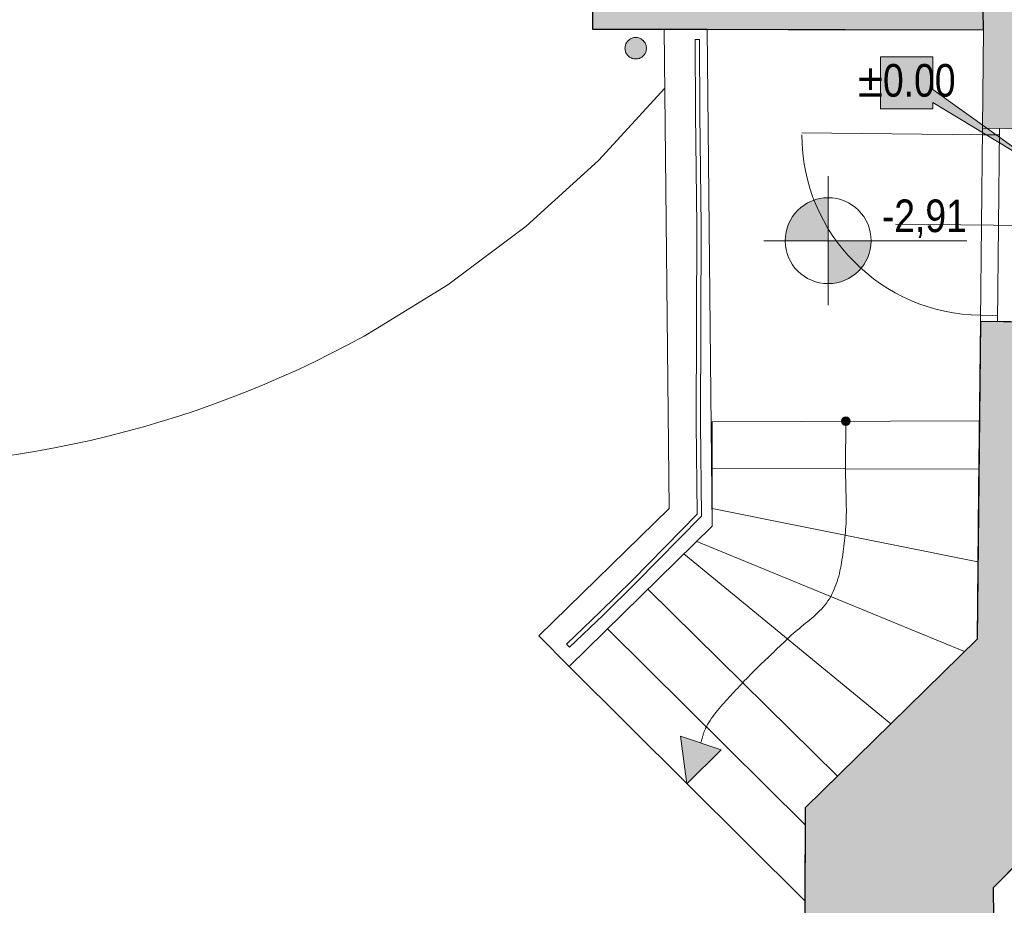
# Model space of a CAD drawing. Extents: x -6068 to 35118, y -17738 to 67348.
# Tile 74 of 88: x -384 to 74, y -1529 to -1116. Entities that reach past the tile are written whole.
import ezdxf

# ---------------------------------------------------------------- set-up
doc = ezdxf.new("R2010")
doc.units = 0
doc.header["$LTSCALE"] = 15
doc.linetypes.add('Continua', pattern=[0])
doc.linetypes.add('Cui_CONTINU', pattern=[0])
for name, color, linetype, lineweight, true_color in [('EDL-Mesures et Cotes', 7, 'Continua', 0, 0xc0c0c0), ('Enveloppe - NIVEAUX - Style par défaut', 7, 'Continua', 0, 0x000000), ('Formes 2D - NIVEAUX - Style par défaut', 7, 'Continua', 0, 0x000000), ('Garde-corps - Traverse - NIVEAUX - Style par défaut', 7, 'Continua', 0, 0x000000), ('Notes - NIVEAUX - Style par défaut', 7, 'Continua', 0, 0x000000), ('Porte - Cadre - NIVEAUX - Style par défaut', 7, 'Continua', 0, 0x000000), ('Porte - Mesures - NIVEAUX - Style par défaut', 7, 'Continua', 0, 0x000000), ('Porte - Ouvertures - NIVEAUX - Style par défaut', 7, 'Continua', 0, 0x000000), ('Porte - Seuil - NIVEAUX - Style par défaut', 7, 'Continua', 0, 0x000000), ('Échelle - NIVEAUX - Style par défaut', 7, 'Continua', 0, 0x000000)]:
    doc.layers.add(name, color=color, linetype=linetype, lineweight=lineweight, true_color=true_color)
for name, color, linetype in [('EDL_EXTERIEUR', 9, 'Cui_CONTINU'), ('EDL_RDJ murs & cloisons', 5, 'CONTINUOUS'), ('PIS-fond de plan', 7, 'Cui_CONTINU')]:
    doc.layers.add(name, color=color, linetype=linetype)
doc.styles.add('Arial Narrow', font='ARIALN.TTF')

# ---------------------------------------------------------------- blocks, each defined once
blk = doc.blocks.new('EDL_RDJ plan_2025 10 17')
at = {"layer": 'EDL-Mesures et Cotes', "true_color": 0x000000}
for points in [[(6.170082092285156, -1199.335241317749), (5.541801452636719, -1199.345111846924), (4.914188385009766, -1199.374723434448), (4.287910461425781, -1199.423980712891), (3.663349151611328, -1199.492931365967), (3.041362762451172, -1199.581480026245), (2.422428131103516, -1199.689483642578), (1.807212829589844, -1199.81689453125), (1.1962890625, -1199.963569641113), (0.5902290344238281, -1200.129365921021), (-0.0102996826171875, -1200.314092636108), (-0.6047248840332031, -1200.517606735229), (-1.192474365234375, -1200.739717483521), (-1.772880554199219, -1200.980138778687), (-2.345561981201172, -1201.238679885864), (-2.909755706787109, -1201.515102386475), (-3.464984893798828, -1201.809120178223), (-4.010772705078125, -1202.120399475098), (-4.546451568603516, -1202.448701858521), (-5.071640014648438, -1202.793645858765), (-5.585670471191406, -1203.154897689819), (-6.088066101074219, -1203.532123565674), (-6.578445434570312, -1203.924989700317), (-7.056236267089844, -1204.333019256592), (-7.520866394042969, -1204.755878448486), (-7.972049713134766, -1205.193090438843), (-8.409309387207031, -1205.64432144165), (-8.832168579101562, -1206.108999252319), (-9.240245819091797, -1206.586742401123), (-9.633064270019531, -1207.077121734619), (-10.01033782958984, -1207.579517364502), (-10.37158966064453, -1208.093595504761), (-10.71653366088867, -1208.618688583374), (-11.0447883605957, -1209.154415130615), (-11.3560676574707, -1209.700155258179), (-11.65008544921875, -1210.255432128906), (-11.92646026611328, -1210.819673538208), (-12.18509674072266, -1211.392307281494), (-12.42551803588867, -1211.972761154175), (-12.64753341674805, -1212.56046295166), (-12.85104751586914, -1213.154888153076), (-13.03586959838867, -1213.755416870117), (-13.20161819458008, -1214.361429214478), (-13.34829330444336, -1214.972400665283), (-13.47570419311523, -1215.587615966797), (-13.58375549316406, -1216.206550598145), (-13.67225646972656, -1216.828584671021), (-13.74120712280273, -1217.453098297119), (-13.79051208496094, -1218.079423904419), (-13.82007598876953, -1218.707036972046), (-13.82999420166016, -1219.335222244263), (6.170082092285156, -1219.335222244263)], [(6.170082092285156, -1239.335250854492), (6.798267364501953, -1239.325380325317), (7.425880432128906, -1239.295768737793), (8.052253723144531, -1239.246463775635), (8.676719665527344, -1239.177513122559), (9.2987060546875, -1239.089012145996), (9.917640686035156, -1238.981008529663), (10.53295135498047, -1238.853597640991), (11.14387512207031, -1238.706922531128), (11.74983978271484, -1238.541126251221), (12.35036849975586, -1238.356351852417), (12.94479370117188, -1238.152837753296), (13.53254318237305, -1237.930774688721), (14.11304473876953, -1237.690353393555), (14.68563079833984, -1237.431764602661), (15.24982452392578, -1237.155389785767), (15.80514907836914, -1236.861371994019), (16.3508415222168, -1236.550092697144), (16.88661575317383, -1236.221790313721), (17.41170883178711, -1235.876846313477), (17.92573928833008, -1235.515594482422), (18.42823028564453, -1235.138320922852), (18.91851425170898, -1234.745502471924), (19.39630508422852, -1234.337472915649), (19.86103057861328, -1233.914613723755), (20.31221389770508, -1233.477354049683), (20.7493782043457, -1233.026170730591), (21.17223739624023, -1232.561492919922), (21.58031463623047, -1232.083702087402), (21.9731330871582, -1231.593370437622), (22.35040664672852, -1231.090927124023), (22.7116584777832, -1230.57689666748), (23.05660247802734, -1230.051755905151), (23.38485717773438, -1229.516077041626), (23.69613647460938, -1228.970336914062), (23.99015426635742, -1228.415060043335), (24.26662445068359, -1227.850818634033), (24.52516555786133, -1227.278184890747), (24.76558685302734, -1226.697731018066), (24.98769760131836, -1226.109981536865), (25.19121170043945, -1225.515604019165), (25.37593841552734, -1224.915075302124), (25.54168701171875, -1224.309062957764), (25.68836212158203, -1223.698091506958), (25.81577301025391, -1223.082876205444), (25.92382431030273, -1222.463941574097), (26.01232528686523, -1221.841907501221), (26.08127593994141, -1221.217393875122), (26.13058090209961, -1220.591068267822), (26.1601448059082, -1219.963455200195), (26.17006301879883, -1219.335222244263), (6.170082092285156, -1219.335222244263)]]:
    blk.add_hatch(color=18, dxfattribs=at).paths.add_polyline_path(points)
at = {"layer": 'EDL_RDJ murs & cloisons', "linetype": 'Continuous', "ltscale": 0.08}
h = blk.add_hatch(color=9, dxfattribs=at)
h.dxf.hatch_style = 1
h.paths.add_polyline_path([(78.43437194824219, -1121.153593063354), (78.34444046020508, -1112.15341091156), (-94.44208145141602, -1111.841464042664), (-94.4392204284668, -919.3388819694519), (-65.2801879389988, -919.4024181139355), (-66.13035202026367, -750.6779372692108), (-93.52121353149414, -750.7110461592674), (-92.62266159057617, -559.4008207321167), (6.631660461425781, -560.3403806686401), (6.676021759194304, -551.255202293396), (-2.324104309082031, -551.255202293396), (-101.5800476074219, -550.3156185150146), (-102.5636672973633, -759.7219824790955), (-75.0850677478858, -759.6887680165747), (-74.32544368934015, -910.4473850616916), (-103.4390449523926, -910.2901458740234), (-103.4421920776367, -1120.825242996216)])
h = blk.add_hatch(color=9, dxfattribs=at)
h.dxf.hatch_style = 1
h.paths.add_polyline_path([(160.5036735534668, -1167.867493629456), (159.8429679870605, -1124.430418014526), (362.6639366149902, -1123.289728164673), (362.6639366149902, -1124.612045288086), (370.4639434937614, -1124.612045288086), (370.4638481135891, -1123.21490619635), (370.4361915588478, -1123.214960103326), (370.2939167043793, -1050.21510121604), (366.3938536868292, -1050.223390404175), (366.3939397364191, -1050.26757721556), (321.9470977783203, -1050.517559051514), (321.2138225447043, -841.5554046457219), (315.7138824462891, -841.5747046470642), (316.2819338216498, -898.143740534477), (306.4126810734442, -898.2428449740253), (222.0002174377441, -899.0904927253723), (204.1597366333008, -901.946210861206), (177.3239135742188, -902.9269576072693), (150.6312370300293, -899.9899387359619), (144.0911293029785, -898.4205842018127), (140.340518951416, -896.5550541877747), (125.8542060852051, -885.4393124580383), (114.7384643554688, -870.9530055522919), (107.7507972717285, -854.0833413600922), (105.3674697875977, -835.9799563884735), (107.7750205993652, -817.7864402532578), (108.02001953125, -816.7617082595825), (114.4553184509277, -799.7931480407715), (124.7645378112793, -784.8577365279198), (138.348388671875, -772.823466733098), (154.4175148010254, -764.3897272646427), (166.0170555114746, -761.0267318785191), (305.9310025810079, -760.9922843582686), (305.8784484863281, -745.9922969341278), (164.8791313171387, -746.027010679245), (163.0092620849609, -746.3313862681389), (149.0984916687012, -750.3644838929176), (129.8274040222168, -760.4787088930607), (113.5368347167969, -774.9108962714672), (101.1734962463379, -792.8222998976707), (93.45588684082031, -813.171973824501), (93.17070883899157, -814.4028722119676), (90.36750793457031, -835.9799563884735), (93.26190948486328, -857.965624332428), (101.7480850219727, -878.453004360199), (115.247631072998, -896.0459232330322), (132.8405380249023, -909.5454335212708), (138.7441635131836, -912.4818205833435), (145.2690124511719, -914.2347812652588), (147.9066848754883, -914.7404193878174), (176.7760276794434, -917.9169535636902), (205.8002471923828, -916.8562293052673), (223.1457710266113, -914.079737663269), (306.4653396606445, -913.2430791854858), (306.9473266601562, -1050.6019115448), (78.0055046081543, -1051.889514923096), (78.34442530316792, -1112.150715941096), (78.43437194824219, -1121.153593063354), (77.96001434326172, -1167.013740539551)])
h = blk.add_hatch(color=9, dxfattribs=at)
h.dxf.hatch_style = 1
h.paths.add_polyline_path([(50.57640075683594, -1796.215295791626), (56.94112777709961, -1789.8521900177), (57.68483220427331, -1789.116854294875), (56.73675676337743, -1788.157986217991), (66.33648872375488, -1778.666257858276), (69.29610865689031, -1781.659521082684), (112.8780364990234, -1733.307504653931), (85.12687683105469, -1705.22198677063), (83.14065933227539, -1520.408964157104), (229.0465354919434, -1372.903823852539), (452.0001411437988, -1372.84517288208), (450.3478050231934, -1298.782110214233), (370.4710006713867, -1300.564193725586), (370.4710006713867, -1208.611726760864), (362.6672744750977, -1208.612060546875), (362.5337578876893, -1300.597468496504), (162.5182151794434, -1300.307178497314), (161.8729591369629, -1257.886457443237), (77.02922803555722, -1257.00895093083), (75.5000114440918, -1404.864549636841), (-4.489612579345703, -1483.283758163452), (-5.336093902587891, -1740.289068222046), (50.57614428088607, -1796.215552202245)])
at = {"layer": 'Formes 2D - NIVEAUX - Style par défaut', "linetype": 'Continuous', "lineweight": 0, "ltscale": 0.1, "true_color": 0xffffc3}
blk.add_hatch(color=7, dxfattribs=at).paths.add_polyline_path([(-88.38777542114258, -1129.774713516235), (-88.36870193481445, -1130.210494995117), (-88.311767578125, -1130.642938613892), (-88.21735382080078, -1131.068801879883), (-88.08622360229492, -1131.484794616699), (-87.91933059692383, -1131.887793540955), (-87.71791458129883, -1132.274699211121), (-87.48350143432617, -1132.642579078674), (-87.21799850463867, -1132.98864364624), (-86.92331314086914, -1133.31024646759), (-86.60173416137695, -1133.60493183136), (-86.25564575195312, -1133.870458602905), (-85.8877182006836, -1134.104824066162), (-85.50081253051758, -1134.306240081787), (-85.09788513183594, -1134.473156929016), (-84.68189239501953, -1134.604334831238), (-84.2559814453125, -1134.698748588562), (-83.8235855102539, -1134.755682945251), (-83.38775634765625, -1134.774708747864), (-82.95202255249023, -1134.755682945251), (-82.51953125, -1134.698748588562), (-82.09371566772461, -1134.604334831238), (-81.67762756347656, -1134.473156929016), (-81.27470016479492, -1134.306240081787), (-80.8877944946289, -1134.104824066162), (-80.51986694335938, -1133.870458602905), (-80.17377853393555, -1133.60493183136), (-79.85219955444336, -1133.31024646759), (-79.55751419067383, -1132.98864364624), (-79.29201126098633, -1132.642579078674), (-79.05759811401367, -1132.274699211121), (-78.85618209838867, -1131.887793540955), (-78.68928909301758, -1131.484794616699), (-78.55815887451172, -1131.068801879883), (-78.4637451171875, -1130.642938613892), (-78.40681076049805, -1130.210494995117), (-78.38773727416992, -1129.774713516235), (-78.40681076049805, -1129.338932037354), (-78.4637451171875, -1128.906464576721), (-78.55815887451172, -1128.48060131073), (-78.68928909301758, -1128.064608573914), (-78.85618209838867, -1127.661609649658), (-79.05759811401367, -1127.274703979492), (-79.29201126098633, -1126.906824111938), (-79.55751419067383, -1126.560759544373), (-79.85219955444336, -1126.23918056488), (-80.17377853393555, -1125.944471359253), (-80.51986694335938, -1125.678944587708), (-80.8877944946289, -1125.444579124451), (-81.27470016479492, -1125.243163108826), (-81.67762756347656, -1125.076246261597), (-82.09371566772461, -1124.945068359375), (-82.51953125, -1124.850654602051), (-82.95202255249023, -1124.793720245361), (-83.38775634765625, -1124.774694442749), (-83.8235855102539, -1124.793720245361), (-84.2559814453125, -1124.850654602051), (-84.68189239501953, -1124.945068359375), (-85.09788513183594, -1125.076246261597), (-85.50081253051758, -1125.243163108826), (-85.8877182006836, -1125.444579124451), (-86.25564575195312, -1125.678944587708), (-86.60173416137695, -1125.944471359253), (-86.92331314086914, -1126.23918056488), (-87.21799850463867, -1126.560759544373), (-87.48350143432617, -1126.906824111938), (-87.71791458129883, -1127.274703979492), (-87.91933059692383, -1127.661609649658), (-88.08622360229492, -1128.064608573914), (-88.21735382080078, -1128.48060131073), (-88.311767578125, -1128.906464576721), (-88.36870193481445, -1129.338932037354)])
at = {"layer": 'Notes - NIVEAUX - Style par défaut', "ltscale": 0.1, "true_color": 0xececec}
blk.add_hatch(color=7, dxfattribs=at).paths.add_polyline_path([(30.59730529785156, -1158.048152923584), (54.94709014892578, -1158.048152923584), (54.94709014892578, -1155.004358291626), (109.4619750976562, -1188.139343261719), (54.94709014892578, -1148.916745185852), (54.94709014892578, -1133.697748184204), (30.59730529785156, -1133.697748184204)])
at = {"layer": 'Échelle - NIVEAUX - Style par défaut', "ltscale": 0.1, "true_color": 0xbc8f8f}
h = blk.add_hatch(color=253, dxfattribs=at)
edge = h.paths.add_edge_path()
edge.add_arc((14.4160270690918, -1303.388595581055), 2, 0, 360)
at = {"layer": 'Échelle - NIVEAUX - Style par défaut', "ltscale": 0.1, "true_color": 0x000000}
blk.add_hatch(color=18, dxfattribs=at).paths.add_polyline_path([(-59.53216552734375, -1472.049427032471), (-43.62316131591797, -1456.336259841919), (-62.55731582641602, -1449.894332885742)])
at = {"layer": 'EDL-Mesures et Cotes', "color": 18, "linetype": 'Continua', "lineweight": 13, "ltscale": 0.1, "true_color": 0x000000}
for p, q in [((6.170082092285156, -1189.335250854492), (6.170082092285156, -1249.335241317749)), ((36.17000579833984, -1219.335222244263), (-23.82993698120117, -1219.335222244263)), ((31.17008209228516, -1219.335222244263), (70.73335647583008, -1219.335222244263))]:
    blk.add_line(p, q, dxfattribs=at)
blk.add_circle((6.170082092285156, -1219.335222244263), 20, dxfattribs=at)
at = {"layer": 'EDL_EXTERIEUR', "linetype": 'Continua', "lineweight": 0, "ltscale": 0.1}
for p, q in [((-100.6496429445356, -1182.009172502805), (-69.842433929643, -1148.423862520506)), ((-134.4381332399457, -1212.592458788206), (-100.6496429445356, -1182.009172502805)), ((-170.9167480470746, -1239.910221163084), (-134.4381332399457, -1212.592458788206)), ((-204.7129631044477, -1260.62650686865), (-170.9167480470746, -1239.910221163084)), ((-209.7710609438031, -1263.727045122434), (-204.7129631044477, -1260.62650686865))]:
    blk.add_line(p, q, dxfattribs=at)
blk.add_arc((-446.6145282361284, -833.7124448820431), 490.9250293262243, 266.9101372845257, 298.8450965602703, dxfattribs=at)
at = {"layer": 'EDL_RDJ murs & cloisons', "linetype": 'Continuous', "ltscale": 0.08}
blk.add_lwpolyline([(78.43437194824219, -1121.153593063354), (78.34444046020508, -1112.15341091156), (-94.44208145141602, -1111.841464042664), (-94.4392204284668, -919.3388819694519), (-65.2801879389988, -919.4024181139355), (-66.13035202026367, -750.6779372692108), (-93.52121353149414, -750.7110461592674), (-92.62266159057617, -559.4008207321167), (6.631660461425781, -560.3403806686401), (6.676021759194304, -551.255202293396), (-2.324104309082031, -551.255202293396), (-101.5800476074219, -550.3156185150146), (-102.5636672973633, -759.7219824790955), (-75.0850677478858, -759.6887680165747), (-74.32544368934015, -910.4473850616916), (-103.4390449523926, -910.2901458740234), (-103.4421920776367, -1120.825242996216), (78.43437194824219, -1121.153593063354)], dxfattribs=at)
blk.add_lwpolyline([(50.57640075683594, -1796.215295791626), (56.94112777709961, -1789.8521900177), (57.68483220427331, -1789.116854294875), (56.73675676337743, -1788.157986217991), (66.33648872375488, -1778.666257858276), (69.29610865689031, -1781.659521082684), (112.8780364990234, -1733.307504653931), (85.12687683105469, -1705.22198677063), (83.14065933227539, -1520.408964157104), (229.0465354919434, -1372.903823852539), (452.0001411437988, -1372.84517288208), (450.3478050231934, -1298.782110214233), (370.4710006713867, -1300.564193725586), (370.4710006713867, -1208.611726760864), (362.6672744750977, -1208.612060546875), (362.5337578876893, -1300.597468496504), (162.5182151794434, -1300.307178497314), (161.8729591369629, -1257.886457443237), (77.02922803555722, -1257.00895093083), (75.5000114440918, -1404.864549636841), (-4.489612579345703, -1483.283758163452), (-5.336093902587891, -1740.289068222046), (50.57614428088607, -1796.215552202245)], close=True, dxfattribs=at)
at = {"layer": 'Enveloppe - NIVEAUX - Style par défaut', "color": 18, "linetype": 'Continua', "lineweight": 20, "ltscale": 0.1, "true_color": 0x000000}
for p, q in [((-103.439998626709, -971.8712091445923), (-103.4421920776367, -1120.825242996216)), ((-103.4421920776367, -1120.825242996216), (-70.11280059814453, -1120.885419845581)), ((-70.11280059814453, -1120.885419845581), (-67.88415908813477, -1343.938636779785)), ((-60.16521453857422, -1120.903372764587), (-70.11280059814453, -1120.885419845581)), ((-60.16521453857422, -1120.903372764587), (-70.11280059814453, -1120.885419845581)), ((-60.16521453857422, -1120.903372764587), (-70.11280059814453, -1120.885419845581)), ((-60.16521453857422, -1120.903372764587), (-70.11280059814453, -1120.885419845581)), ((-60.16521453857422, -1120.903372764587), (-70.11280059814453, -1120.885419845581)), ((-60.16521453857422, -1120.903372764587), (-70.11280059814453, -1120.885419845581)), ((-50.11148452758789, -1120.921516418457), (-60.16521453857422, -1120.903372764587)), ((-50.11148452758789, -1120.921516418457), (-60.16521453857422, -1120.903372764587)), ((-50.11148452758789, -1120.921516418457), (-60.16521453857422, -1120.903372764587)), ((-50.11148452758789, -1120.921516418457), (-60.16521453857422, -1120.903372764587)), ((-50.11148452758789, -1120.921516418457), (-60.16521453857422, -1120.903372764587)), ((-50.11148452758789, -1120.921516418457), (78.43437194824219, -1121.153593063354)), ((-47.79996871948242, -1352.266263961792), (-50.11148452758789, -1120.921516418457)), ((78.43437194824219, -1121.153593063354), (77.96001434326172, -1167.013740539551)), ((77.96001434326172, -1167.013740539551), (160.5036735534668, -1167.867493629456)), ((77.02922821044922, -1257.008934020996), (76.21517181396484, -1335.711765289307)), ((161.8729591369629, -1257.886457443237), (77.02922821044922, -1257.008934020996)), ((76.21517181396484, -1335.711765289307), (75.5000114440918, -1404.864549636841)), ((-67.88415908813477, -1343.938636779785), (-128.4218788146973, -1403.193426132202)), ((-114.4319534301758, -1417.486238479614), (-47.79996871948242, -1352.266263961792)), ((83.14065933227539, -1520.408964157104), (229.0465354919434, -1372.903823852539)), ((-128.4218788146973, -1403.193426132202), (-114.4319534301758, -1417.486238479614)), ((75.5000114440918, -1404.864549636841), (-4.489994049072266, -1483.284139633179)), ((-4.489994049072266, -1483.284139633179), (-5.336093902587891, -1740.289068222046)), ((85.12687683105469, -1705.22198677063), (83.14065933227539, -1520.408964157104))]:
    blk.add_line(p, q, dxfattribs=at)
at = {"layer": 'Formes 2D - NIVEAUX - Style par défaut', "color": 18, "linetype": 'Continua', "lineweight": 13, "ltscale": 0.1, "true_color": 0x000000}
blk.add_lwpolyline([(-88.38777542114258, -1129.774713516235), (-88.36870193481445, -1130.210494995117), (-88.311767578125, -1130.642938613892), (-88.21735382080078, -1131.068801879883), (-88.08622360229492, -1131.484794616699), (-87.91933059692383, -1131.887793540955), (-87.71791458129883, -1132.274699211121), (-87.48350143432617, -1132.642579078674), (-87.21799850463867, -1132.98864364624), (-86.92331314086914, -1133.31024646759), (-86.60173416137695, -1133.60493183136), (-86.25564575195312, -1133.870458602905), (-85.8877182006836, -1134.104824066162), (-85.50081253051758, -1134.306240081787), (-85.09788513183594, -1134.473156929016), (-84.68189239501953, -1134.604334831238), (-84.2559814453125, -1134.698748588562), (-83.8235855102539, -1134.755682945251), (-83.38775634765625, -1134.774708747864), (-82.95202255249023, -1134.755682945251), (-82.51953125, -1134.698748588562), (-82.09371566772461, -1134.604334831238), (-81.67762756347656, -1134.473156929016), (-81.27470016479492, -1134.306240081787), (-80.8877944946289, -1134.104824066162), (-80.51986694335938, -1133.870458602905), (-80.17377853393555, -1133.60493183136), (-79.85219955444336, -1133.31024646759), (-79.55751419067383, -1132.98864364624), (-79.29201126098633, -1132.642579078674), (-79.05759811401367, -1132.274699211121), (-78.85618209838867, -1131.887793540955), (-78.68928909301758, -1131.484794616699), (-78.55815887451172, -1131.068801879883), (-78.4637451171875, -1130.642938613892), (-78.40681076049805, -1130.210494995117), (-78.38773727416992, -1129.774713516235), (-78.40681076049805, -1129.338932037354), (-78.4637451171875, -1128.906464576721), (-78.55815887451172, -1128.48060131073), (-78.68928909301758, -1128.064608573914), (-78.85618209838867, -1127.661609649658), (-79.05759811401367, -1127.274703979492), (-79.29201126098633, -1126.906824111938), (-79.55751419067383, -1126.560759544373), (-79.85219955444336, -1126.23918056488), (-80.17377853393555, -1125.944471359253), (-80.51986694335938, -1125.678944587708), (-80.8877944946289, -1125.444579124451), (-81.27470016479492, -1125.243163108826), (-81.67762756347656, -1125.076246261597), (-82.09371566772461, -1124.945068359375), (-82.51953125, -1124.850654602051), (-82.95202255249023, -1124.793720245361), (-83.38775634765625, -1124.774694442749), (-83.8235855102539, -1124.793720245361), (-84.2559814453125, -1124.850654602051), (-84.68189239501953, -1124.945068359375), (-85.09788513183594, -1125.076246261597), (-85.50081253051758, -1125.243163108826), (-85.8877182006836, -1125.444579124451), (-86.25564575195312, -1125.678944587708), (-86.60173416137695, -1125.944471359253), (-86.92331314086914, -1126.23918056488), (-87.21799850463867, -1126.560759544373), (-87.48350143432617, -1126.906824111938), (-87.71791458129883, -1127.274703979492), (-87.91933059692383, -1127.661609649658), (-88.08622360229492, -1128.064608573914), (-88.21735382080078, -1128.48060131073), (-88.311767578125, -1128.906464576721), (-88.36870193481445, -1129.338932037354)], close=True, dxfattribs=at)
at = {"layer": 'Garde-corps - Traverse - NIVEAUX - Style par défaut', "color": 18, "linetype": 'Continua', "lineweight": 13, "ltscale": 0.1, "true_color": 0x000000}
for p, q in [((-53.77998352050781, -1125.629591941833), (-55.77993392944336, -1125.640892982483)), ((-55.77993392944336, -1125.640892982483), (-55.58366775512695, -1160.41886806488)), ((-53.77998352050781, -1125.629591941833), (-53.58371734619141, -1160.40141582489)), ((-55.58366775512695, -1160.41886806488), (-54.96997833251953, -1212.389850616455)), ((-53.58371734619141, -1160.40141582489), (-52.96993255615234, -1212.380647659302)), ((-54.96997833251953, -1212.389850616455), (-55.20992279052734, -1304.498863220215)), ((-52.96993255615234, -1212.380647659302), (-53.2099723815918, -1304.49161529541)), ((-55.20992279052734, -1304.498863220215), (-54.79402542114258, -1346.681547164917)), ((-53.2099723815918, -1304.49161529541), (-52.78596878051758, -1347.488927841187)), ((-54.79402542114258, -1346.681547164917), (-84.67607498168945, -1377.227067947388)), ((-52.78596878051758, -1347.488927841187), (-83.26377868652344, -1378.643417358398)), ((-84.67607498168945, -1377.227067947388), (-100.004768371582, -1392.136001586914)), ((-83.26377868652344, -1378.643417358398), (-98.61516952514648, -1393.574476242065)), ((-100.004768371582, -1392.136001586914), (-115.5523300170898, -1407.053661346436)), ((-98.61516952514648, -1393.574476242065), (-114.167594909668, -1408.496809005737)), ((-114.167594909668, -1408.496809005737), (-115.5523300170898, -1407.053661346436))]:
    blk.add_line(p, q, dxfattribs=at)
at = {"layer": 'Notes - NIVEAUX - Style par défaut', "color": 18, "linetype": 'Continua', "lineweight": 13, "ltscale": 0.1, "true_color": 0x000000}
blk.add_lwpolyline([(30.59730529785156, -1158.048152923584), (54.94709014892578, -1158.048152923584), (54.94709014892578, -1155.004358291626), (109.4619750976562, -1188.139343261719), (54.94709014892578, -1148.916745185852), (54.94709014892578, -1133.697748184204), (30.59730529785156, -1133.697748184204)], close=True, dxfattribs=at)
at = {"layer": 'Porte - Cadre - NIVEAUX - Style par défaut', "color": 103, "linetype": 'Continua', "lineweight": 5, "ltscale": 0.1, "true_color": 0x49c386}
for p, q in [((77.96001434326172, -1167.013740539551), (77.02922821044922, -1257.008934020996)), ((85.95962524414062, -1167.096495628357), (77.96001434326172, -1167.013740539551)), ((85.02874374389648, -1257.091665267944), (85.95962524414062, -1167.096495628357)), ((77.02922821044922, -1257.008934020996), (85.02874374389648, -1257.091665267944))]:
    blk.add_line(p, q, dxfattribs=at)
at = {"layer": 'Porte - Mesures - NIVEAUX - Style par défaut', "color": 103, "linetype": 'Continua', "lineweight": 13, "ltscale": 0.1, "true_color": 0x49c386}
blk.add_line((161.1883163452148, -1212.876987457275), (37.49675750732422, -1211.597633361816), dxfattribs=at)
at = {"layer": 'Porte - Ouvertures - NIVEAUX - Style par défaut', "color": 103, "linetype": 'Continua', "lineweight": 13, "ltscale": 0.1, "true_color": 0x49c386}
for p, q in [((77.92901992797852, -1170.01359462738), (-6.066513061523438, -1169.14484500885)), ((77.92901992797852, -1170.01359462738), (85.92853546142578, -1170.096325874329)), ((77.06022262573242, -1254.009103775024), (85.05983352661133, -1254.091835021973))]:
    blk.add_line(p, q, dxfattribs=at)
at = {"layer": 'Porte - Ouvertures - NIVEAUX - Style par défaut', "color": 103, "linetype": 'Continua', "lineweight": 5, "ltscale": 0.1, "true_color": 0x49c386}
blk.add_arc((77.92901992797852, -1170.013642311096), 83.99995565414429, 180.0000050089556, 269.407389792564, dxfattribs=at)
at = {"layer": 'Porte - Seuil - NIVEAUX - Style par défaut', "color": 103, "linetype": 'Continua', "lineweight": 5, "ltscale": 0.1, "true_color": 0x49c386}
blk.add_line((77.96001434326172, -1167.013740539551), (77.02922821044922, -1257.008934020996), dxfattribs=at)
at = {"layer": 'Échelle - NIVEAUX - Style par défaut', "color": 18, "linetype": 'Continua', "lineweight": 13, "ltscale": 0.1, "true_color": 0x000000}
for p, q in [((-47.73626327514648, -1303.579425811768), (-47.80063629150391, -1352.266979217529)), ((76.56831741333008, -1303.197717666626), (-47.73626327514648, -1303.579425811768)), ((14.4160270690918, -1303.388595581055), (14.29004669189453, -1324.568462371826)), ((76.56831741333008, -1303.197717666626), (75.5000114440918, -1404.864549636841)), ((76.33209228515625, -1325.679779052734), (-47.76506423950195, -1325.382566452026)), ((14.28346633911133, -1325.531196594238), (14.28031921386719, -1326.87349319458)), ((14.28031921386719, -1326.87349319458), (14.288330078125, -1328.216505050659)), ((14.29004669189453, -1324.568462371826), (14.28346633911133, -1325.531196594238)), ((14.288330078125, -1328.216505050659), (14.30568695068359, -1329.560136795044)), ((14.30568695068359, -1329.560136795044), (14.33076858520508, -1330.904245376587)), ((14.33076858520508, -1330.904245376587), (14.36185836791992, -1332.248783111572)), ((14.36185836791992, -1332.248783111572), (14.39733505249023, -1333.593559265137)), ((14.39733505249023, -1333.593559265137), (14.43548202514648, -1334.93857383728)), ((14.43548202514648, -1334.93857383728), (14.47467803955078, -1336.283588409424)), ((14.47467803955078, -1336.283588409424), (14.51320648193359, -1337.628602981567)), ((14.51320648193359, -1337.628602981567), (14.54944610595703, -1338.973474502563)), ((14.54944610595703, -1338.973474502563), (14.58158493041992, -1340.31810760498)), ((14.58158493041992, -1340.31810760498), (14.60809707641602, -1341.662359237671)), ((14.60809707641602, -1341.662359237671), (14.62717056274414, -1343.006134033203)), ((75.87957382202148, -1368.744707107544), (-47.78976440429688, -1344.045352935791)), ((14.62364196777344, -1347.03369140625), (14.5965576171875, -1348.374557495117)), ((14.6367073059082, -1345.691919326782), (14.62364196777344, -1347.03369140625)), ((14.62717056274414, -1343.006134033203), (14.63727951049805, -1344.349384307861)), ((14.63727951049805, -1344.349384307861), (14.6367073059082, -1345.691919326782)), ((14.49346542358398, -1351.053190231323), (14.41421508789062, -1352.390718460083)), ((14.55373764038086, -1349.714422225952), (14.49346542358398, -1351.053190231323)), ((14.5965576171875, -1348.374557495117), (14.55373764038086, -1349.714422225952)), ((-47.80063629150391, -1352.266979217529), (-114.4319534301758, -1417.486238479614)), ((14.04485702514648, -1356.39500617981), (13.89570236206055, -1357.663345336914)), ((14.19153213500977, -1355.061721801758), (14.04485702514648, -1356.39500617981)), ((14.31407928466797, -1353.726959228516), (14.19153213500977, -1355.061721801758)), ((14.41421508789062, -1352.390718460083), (14.31407928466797, -1353.726959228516)), ((69.69709396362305, -1410.553550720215), (-54.98008728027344, -1359.294271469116)), ((13.60292434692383, -1360.216331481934), (13.45491409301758, -1361.498594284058)), ((13.74912261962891, -1358.937501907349), (13.60292434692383, -1360.216331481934)), ((13.89570236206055, -1357.663345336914), (13.74912261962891, -1358.937501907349)), ((35.38036346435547, -1444.196557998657), (-60.96181869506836, -1365.149164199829)), ((12.97798156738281, -1365.354156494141), (12.80059814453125, -1366.638231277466)), ((13.14468383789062, -1364.068698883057), (12.97798156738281, -1365.354156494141)), ((13.30289840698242, -1362.783098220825), (13.14468383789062, -1364.068698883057)), ((13.45491409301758, -1361.498594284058), (13.30289840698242, -1362.783098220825)), ((12.40510940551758, -1369.197607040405), (12.18252182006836, -1370.470523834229)), ((12.6103401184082, -1367.919778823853), (12.40510940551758, -1369.197607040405)), ((12.80059814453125, -1366.638231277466), (12.6103401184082, -1367.919778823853)), ((11.38887405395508, -1374.247550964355), (11.07501983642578, -1375.488710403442)), ((11.67659759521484, -1372.996664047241), (11.38887405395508, -1374.247550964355)), ((11.94038391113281, -1371.737241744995), (11.67659759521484, -1372.996664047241)), ((12.18252182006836, -1370.470523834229), (11.94038391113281, -1371.737241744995)), ((9.954643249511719, -1379.141807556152), (9.514141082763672, -1380.332088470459)), ((10.36014556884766, -1377.937030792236), (9.954643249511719, -1379.141807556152)), ((10.73284149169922, -1376.718950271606), (10.36014556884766, -1377.937030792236)), ((11.07501983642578, -1375.488710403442), (10.73284149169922, -1376.718950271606)), ((10.59551239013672, -1468.494844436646), (-77.72388458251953, -1381.555986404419)), ((7.960891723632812, -1383.803701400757), (7.358455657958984, -1384.923887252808)), ((8.519554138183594, -1382.664203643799), (7.960891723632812, -1383.803701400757)), ((9.036540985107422, -1381.506633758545), (8.519554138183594, -1382.664203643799)), ((9.514141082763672, -1380.332088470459), (9.036540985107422, -1381.506633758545)), ((5.352306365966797, -1387.976789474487), (4.602718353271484, -1388.932418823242)), ((6.063556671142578, -1386.991739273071), (5.352306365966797, -1387.976789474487)), ((6.733322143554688, -1385.974884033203), (6.063556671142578, -1386.991739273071)), ((7.358455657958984, -1384.923887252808), (6.733322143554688, -1385.974884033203)), ((1.283168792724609, -1392.508602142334), (0.3885269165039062, -1393.35298538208)), ((2.155017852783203, -1391.646766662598), (1.283168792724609, -1392.508602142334)), ((3.001022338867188, -1390.764999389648), (2.155017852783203, -1391.646766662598)), ((3.817939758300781, -1389.861011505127), (3.001022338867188, -1390.764999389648)), ((4.602718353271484, -1388.932418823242), (3.817939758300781, -1389.861011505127)), ((-4.318141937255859, -1397.395944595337), (-5.284404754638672, -1398.18549156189)), ((-3.356075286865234, -1396.603298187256), (-4.318141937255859, -1397.395944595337)), ((-2.401256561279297, -1395.805025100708), (-3.356075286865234, -1396.603298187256)), ((-1.456832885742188, -1394.998788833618), (-2.401256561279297, -1395.805025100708)), ((-0.5258560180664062, -1394.182252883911), (-1.456832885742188, -1394.998788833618)), ((0.3885269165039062, -1393.35298538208), (-0.5258560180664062, -1394.182252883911)), ((-4.515457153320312, -1491.147804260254), (-96.51660919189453, -1399.950456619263)), ((-10.06908416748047, -1402.168655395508), (-10.99491119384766, -1402.989101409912)), ((-9.128665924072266, -1401.35931968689), (-10.06908416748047, -1402.168655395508)), ((-8.176898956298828, -1400.558710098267), (-9.128665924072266, -1401.35931968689)), ((-7.216930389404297, -1399.764442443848), (-8.176898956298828, -1400.558710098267)), ((-6.251716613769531, -1398.974180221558), (-7.216930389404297, -1399.764442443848)), ((-5.284404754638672, -1398.18549156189), (-6.251716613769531, -1398.974180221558)), ((-14.60447311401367, -1406.435441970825), (-15.51628112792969, -1407.31201171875)), ((-13.6958122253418, -1405.55591583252), (-14.60447311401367, -1406.435441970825)), ((-12.79067993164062, -1404.672861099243), (-13.6958122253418, -1405.55591583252)), ((-11.90319061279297, -1403.823041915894), (-12.79067993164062, -1404.672861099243)), ((-10.99491119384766, -1402.989101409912), (-11.90319061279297, -1403.823041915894)), ((75.5000114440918, -1404.864549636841), (-4.489612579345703, -1483.283758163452)), ((-19.18354034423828, -1410.798835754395), (-20.10269165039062, -1411.668348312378)), ((-18.26486587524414, -1409.9289894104), (-19.18354034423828, -1410.798835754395)), ((-17.34704971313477, -1409.058237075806), (-18.26486587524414, -1409.9289894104)), ((-16.4306640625, -1408.186101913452), (-17.34704971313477, -1409.058237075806)), ((-15.51628112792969, -1407.31201171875), (-16.4306640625, -1408.186101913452)), ((-24.68471527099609, -1416.028833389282), (-25.5946159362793, -1416.907215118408)), ((-23.77185821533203, -1415.15326499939), (-24.68471527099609, -1416.028833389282)), ((-22.85671234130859, -1414.279937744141), (-23.77185821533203, -1415.15326499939)), ((-21.93975448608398, -1413.408327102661), (-22.85671234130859, -1414.279937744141)), ((-21.02155685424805, -1412.538003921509), (-21.93975448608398, -1413.408327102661)), ((-20.10269165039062, -1411.668348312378), (-21.02155685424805, -1412.538003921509)), ((-4.632282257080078, -1526.612663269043), (-114.4319534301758, -1417.486238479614)), ((-29.19454574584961, -1420.459270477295), (-30.08184432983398, -1421.359539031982)), ((-28.30162048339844, -1419.564437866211), (-29.19454574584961, -1420.459270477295)), ((-27.40364074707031, -1418.674516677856), (-28.30162048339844, -1419.564437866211)), ((-26.50108337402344, -1417.788934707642), (-27.40364074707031, -1418.674516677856)), ((-25.5946159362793, -1416.907215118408), (-26.50108337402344, -1417.788934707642)), ((-33.56418609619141, -1425.025415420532), (-34.35039520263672, -1425.876235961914)), ((-32.70473480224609, -1424.09815788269), (-33.56418609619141, -1425.025415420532)), ((-31.83746337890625, -1423.178482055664), (-32.70473480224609, -1424.09815788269)), ((-30.96303939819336, -1422.265768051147), (-31.83746337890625, -1423.178482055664)), ((-30.08184432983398, -1421.359539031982), (-30.96303939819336, -1422.265768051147)), ((-37.5370979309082, -1429.2640209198), (-38.33694458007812, -1430.11155128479)), ((-36.737060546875, -1428.417634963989), (-37.5370979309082, -1429.2640209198)), ((-35.93826293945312, -1427.571439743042), (-36.737060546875, -1428.417634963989)), ((-35.14232635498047, -1426.724624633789), (-35.93826293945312, -1427.571439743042)), ((-34.35039520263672, -1425.876235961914), (-35.14232635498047, -1426.724624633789)), ((-42.28363037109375, -1434.396839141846), (-43.05238723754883, -1435.269641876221)), ((-41.50619506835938, -1433.530426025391), (-42.28363037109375, -1434.396839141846)), ((-40.72132110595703, -1432.669591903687), (-41.50619506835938, -1433.530426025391)), ((-39.93053436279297, -1431.813430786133), (-40.72132110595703, -1432.669591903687)), ((-39.1352653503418, -1430.961036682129), (-39.93053436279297, -1431.813430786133)), ((-38.33694458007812, -1430.11155128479), (-39.1352653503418, -1430.961036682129)), ((-46.01049423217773, -1438.843011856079), (-46.71363830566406, -1439.761352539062)), ((-45.29132843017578, -1437.935590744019), (-46.01049423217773, -1438.843011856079)), ((-44.55766677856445, -1437.038135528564), (-45.29132843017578, -1437.935590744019)), ((-43.81084442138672, -1436.149787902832), (-44.55766677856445, -1437.038135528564)), ((-43.05238723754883, -1435.269641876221), (-43.81084442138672, -1436.149787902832)), ((-49.33748245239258, -1443.561029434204), (-49.93906021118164, -1444.546985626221)), ((-48.71273040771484, -1442.59033203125), (-49.33748245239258, -1443.561029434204)), ((-48.06623458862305, -1441.634130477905), (-48.71273040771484, -1442.59033203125)), ((-47.3994255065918, -1440.691423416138), (-48.06623458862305, -1441.634130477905)), ((-46.71363830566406, -1439.761352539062), (-47.3994255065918, -1440.691423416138)), ((-51.63383483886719, -1448.085403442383), (-51.74674987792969, -1448.41456413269)), ((-51.51615142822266, -1447.758388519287), (-51.63383483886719, -1448.085403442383)), ((-51.39303207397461, -1447.433757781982), (-51.51615142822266, -1447.758388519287)), ((-51.26419067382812, -1447.111701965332), (-51.39303207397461, -1447.433757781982)), ((-51.12905502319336, -1446.792554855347), (-51.26419067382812, -1447.111701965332)), ((-50.98714828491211, -1446.476459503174), (-51.12905502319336, -1446.792554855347)), ((-50.83799362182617, -1446.163702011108), (-50.98714828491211, -1446.476459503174)), ((-50.68111419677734, -1445.854520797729), (-50.83799362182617, -1446.163702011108)), ((-50.51603317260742, -1445.549154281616), (-50.68111419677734, -1445.854520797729)), ((-49.93906021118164, -1444.546985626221), (-50.51603317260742, -1445.549154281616)), ((-43.62316131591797, -1456.336259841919), (-62.55731582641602, -1449.894332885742)), ((-62.55731582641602, -1449.894332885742), (-59.53216552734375, -1472.049427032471)), ((-52.90031433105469, -1452.445459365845), (-52.99434661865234, -1452.780961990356)), ((-52.80771255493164, -1452.109050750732), (-52.90031433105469, -1452.445459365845)), ((-52.71615982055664, -1451.771974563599), (-52.80771255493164, -1452.109050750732)), ((-52.6249885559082, -1451.434373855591), (-52.71615982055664, -1451.771974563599)), ((-52.53391265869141, -1451.09658241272), (-52.6249885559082, -1451.434373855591)), ((-52.44226455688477, -1450.758790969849), (-52.53391265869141, -1451.09658241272)), ((-52.34966278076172, -1450.421285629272), (-52.44226455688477, -1450.758790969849)), ((-52.25563049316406, -1450.084209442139), (-52.34966278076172, -1450.421285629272)), ((-52.15969085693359, -1449.747896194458), (-52.25563049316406, -1450.084209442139)), ((-52.06127166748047, -1449.412536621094), (-52.15969085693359, -1449.747896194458)), ((-51.95999145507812, -1449.078369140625), (-52.06127166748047, -1449.412536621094)), ((-51.85527801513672, -1448.745632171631), (-51.95999145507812, -1449.078369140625)), ((-51.74674987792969, -1448.41456413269), (-51.85527801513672, -1448.745632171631)), ((-59.53216552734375, -1472.049427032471), (-43.62316131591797, -1456.336259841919)), ((-52.99434661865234, -1452.780961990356), (-53.09028625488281, -1453.115272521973)), ((-4.489612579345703, -1483.283758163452), (-4.632282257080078, -1526.612663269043))]:
    blk.add_line(p, q, dxfattribs=at)
blk.add_circle((14.4160270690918, -1303.388595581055), 2, dxfattribs=at)
at = {"layer": 'EDL-Mesures et Cotes', "color": 18, "true_color": 0x000000, "style": 'Arial Narrow'}
blk.add_text('-2,91', height=15.15340851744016, dxfattribs=at).set_placement((31.17008209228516, -1215.33522605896))
at = {"layer": 'Notes - NIVEAUX - Style par défaut', "color": 8, "true_color": 0x808080, "insert": (42.77219772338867, -1137.148642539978), "char_height": 15.15340851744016, "width": 45.39815493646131, "attachment_point": 2, "line_spacing_factor": 1.001786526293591, "style": 'Arial Narrow'}
blk.add_mtext('±0.00', dxfattribs=at)

msp = doc.modelspace()

# ---------------------------------------------------------------- block references
at = {"layer": 'PIS-fond de plan'}
msp.add_blockref('EDL_RDJ plan_2025 10 17', (-14.32644124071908, -2.955857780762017e-12), dxfattribs=at)

doc.saveas('drawing.dxf')
